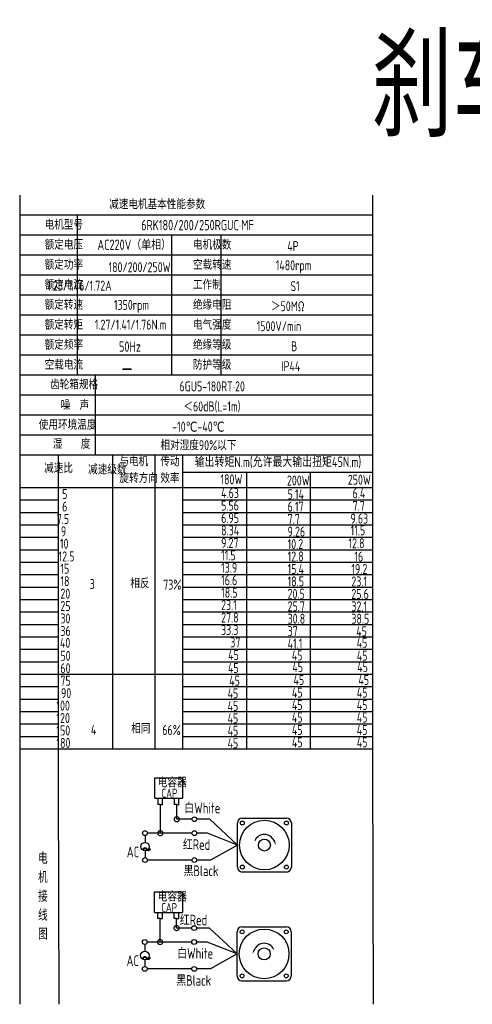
# Model space of a CAD drawing. Header units: inches. Extents: x 331 to 12887, y -474 to 4488.
# Tile 48 of 122: x 5532 to 5975, y 811 to 1777. Entities that reach past the tile are written whole.
import ezdxf

# ---------------------------------------------------------------- set-up
doc = ezdxf.new("R2010")
doc.units = ezdxf.units.IN
doc.header["$LTSCALE"] = 10
doc.header["$MEASUREMENT"] = 0
for name, color, linetype in [('1轮廓实线层', 7, 'Continuous'), ('2细线层', 4, 'Continuous'), ('6文字层', 3, 'Continuous'), ('7标注层', 4, 'Continuous')]:
    doc.layers.add(name, color=color, linetype=linetype)
doc.styles.add('PC_TEXTSTYLE', font='isocp.shx', dxfattribs={"width": 0.8, "bigfont": 'HZFS.SHX'})

# ---------------------------------------------------------------- blocks, each defined once
blk = doc.blocks.new('_DotSmall')
at = {"color": 0, "linetype": 'ByBlock', "const_width": 0.5}
blk.add_lwpolyline([(-0.0625, 0, 1), (0.0625, 0, 1)], format="xyb", close=True, dxfattribs=at)

msp = doc.modelspace()

# ---------------------------------------------------------------- linework, layer by layer
at = {"layer": '1轮廓实线层'}
for p, q in [((5531.55161, 1605.05419), (5531.55161, 1396.37847)), ((5531.55161, 1605.05419), (5531.55161, 1389.07181)), ((5877.73516, 1605.05419), (5877.73516, 1046.39756)), ((5531.55161, 1391.91397), (5531.55161, 1011.3211)), ((5531.55161, 1384.45099), (5531.55161, 990.53189)), ((5531.55161, 1065.29684), (5531.55161, 810.88242)), ((5531.55161, 1046.39756), (5531.55161, 810.88242)), ((5877.73516, 1046.39756), (5878.12527, 810.88244))]:
    msp.add_line(p, q, dxfattribs=at)
at = {"layer": '1轮廓实线层', "color": 4}
for p, q in [((5691.58078, 1333.13897), (5877.73516, 1333.13897)), ((5754.08083, 1333.13898), (5754.08083, 1061.64932)), ((5816.58083, 1333.13898), (5816.58083, 1061.64932)), ((5691.58078, 1318.12508), (5745.22469, 1318.12508))]:
    msp.add_line(p, q, dxfattribs=at)
at = {"layer": '2细线层'}
for p, q in [((5877.73516, 1585.41943), (5531.55161, 1585.41943)), ((5587.81182, 1585.41943), (5587.81182, 1428.34134)), ((5877.73516, 1565.78466), (5531.55161, 1565.78466)), ((5680.2889, 1565.78466), (5680.2889, 1428.34134)), ((5728.71926, 1565.78466), (5728.71926, 1428.34134)), ((5877.73516, 1546.1499), (5531.55161, 1546.1499)), ((5877.73516, 1526.51514), (5531.55161, 1526.51514)), ((5877.73516, 1506.88038), (5531.55161, 1506.88038)), ((5877.73516, 1487.24562), (5531.55161, 1487.24562)), ((5877.73516, 1467.61086), (5531.55161, 1467.61086)), ((5877.73516, 1447.9761), (5531.55161, 1447.9761)), ((5877.73516, 1428.34134), (5531.55161, 1428.34134)), ((5605.66148, 1428.34134), (5605.66148, 1349.80229)), ((5877.73516, 1408.70658), (5531.55161, 1408.70658)), ((5877.73516, 1389.07181), (5531.55161, 1389.07181)), ((5877.73516, 1389.07181), (5531.55161, 1389.07181)), ((5877.73516, 1369.43705), (5531.55161, 1369.43705)), ((5877.73516, 1369.43705), (5531.55161, 1369.43705)), ((5772.15564, 1349.80229), (5531.55161, 1349.80229)), ((5877.73516, 1349.80229), (5531.55161, 1349.80229)), ((5569.70945, 1025.00991), (5569.70945, 1349.80229)), ((5623.03117, 1061.64933), (5623.03117, 1349.80229)), ((5664.4969, 1061.64933), (5664.4969, 1349.80229)), ((5691.58078, 1061.64931), (5691.58078, 1349.80229)), ((5531.55161, 1318.12508), (5877.73516, 1318.12508)), ((5531.55161, 1305.91195), (5569.70945, 1305.91195)), ((5691.58078, 1305.91195), (5877.73516, 1305.91195)), ((5531.55161, 1293.69882), (5569.70945, 1293.69882)), ((5691.58078, 1293.69882), (5877.73516, 1293.69882)), ((5531.55161, 1281.48568), (5569.70945, 1281.48568)), ((5691.58078, 1281.48568), (5877.73516, 1281.48568)), ((5531.55161, 1269.27255), (5569.70945, 1269.27255)), ((5691.58078, 1269.27255), (5877.73516, 1269.27255)), ((5531.55161, 1257.05942), (5569.70945, 1257.05942)), ((5691.58078, 1257.05942), (5877.73516, 1257.05942)), ((5531.55161, 1244.84629), (5569.70945, 1244.84629)), ((5691.58078, 1244.84629), (5877.73516, 1244.84629)), ((5531.55161, 1232.63316), (5569.70945, 1232.63316)), ((5691.58078, 1232.63316), (5877.73516, 1232.63316)), ((5531.55161, 1220.42002), (5569.70945, 1220.42002)), ((5691.58078, 1220.42002), (5877.73516, 1220.42002)), ((5531.55161, 1208.20689), (5569.70945, 1208.20689)), ((5691.58078, 1208.20689), (5877.73516, 1208.20689)), ((5531.55161, 1195.99376), (5569.70945, 1195.99376)), ((5691.58078, 1195.99376), (5877.73516, 1195.99376)), ((5531.55161, 1183.78063), (5569.70945, 1183.78063)), ((5691.58078, 1183.78063), (5877.73516, 1183.78063)), ((5531.55161, 1171.5675), (5569.70945, 1171.5675)), ((5691.58078, 1171.5675), (5877.73516, 1171.5675)), ((5531.55161, 1159.35436), (5569.70945, 1159.35436)), ((5691.58078, 1159.35436), (5877.73516, 1159.35436)), ((5531.55161, 1147.14123), (5569.70945, 1147.14123)), ((5691.58078, 1147.14123), (5877.73516, 1147.14123)), ((5531.55161, 1134.9281), (5691.58078, 1134.9281)), ((5691.58078, 1134.9281), (5877.73516, 1134.9281)), ((5531.55161, 1122.71497), (5569.70945, 1122.71497)), ((5691.58078, 1122.71497), (5877.73516, 1122.71497)), ((5531.55161, 1110.50184), (5569.70945, 1110.50184)), ((5691.58078, 1110.50184), (5877.73516, 1110.50184)), ((5531.55161, 1098.2887), (5569.70945, 1098.2887)), ((5691.58078, 1098.2887), (5877.73516, 1098.2887)), ((5531.55161, 1086.07557), (5569.70945, 1086.07557)), ((5691.58078, 1086.07557), (5877.73516, 1086.07557)), ((5531.55161, 1073.86244), (5569.70945, 1073.86244)), ((5691.58078, 1073.86244), (5877.73516, 1073.86244)), ((5531.55161, 1061.64931), (5569.70945, 1061.64931)), ((5569.70945, 1061.64933), (5877.73519, 1061.64933)), ((5691.58078, 1061.64931), (5877.73516, 1061.64931)), ((5691.58082, 1061.64933), (5877.73519, 1061.64933)), ((5570.27311, 810.88244), (5569.70945, 1025.00991)), ((5664.02901, 1013.041), (5664.02901, 1033.06394)), ((5664.02901, 1033.06394), (5691.27714, 1033.06394)), ((5691.27714, 1033.06394), (5691.27714, 1013.041)), ((5664.02901, 1013.041), (5691.1678, 1013.041)), ((5667.22335, 1007.04828), (5667.22335, 1013.041)), ((5669.48751, 1007.04828), (5667.22335, 1007.04828)), ((5669.42392, 1007.04828), (5671.68807, 1007.04828)), ((5669.48751, 978.81734), (5669.48751, 1007.04828)), ((5671.62449, 1007.04828), (5671.62449, 1013.041)), ((5683.35931, 1007.06248), (5683.35931, 1013.0552)), ((5685.62347, 1007.06248), (5683.35931, 1007.06248)), ((5685.55988, 1007.06248), (5687.82403, 1007.06248)), ((5685.62347, 992.50292), (5685.62347, 1007.12101)), ((5687.76044, 1007.06248), (5687.76044, 1013.0552)), ((5700.52326, 992.50292), (5685.62347, 992.50292)), ((5718.01827, 992.50292), (5705.239, 992.50292)), ((5745.07263, 967.1929), (5718.01827, 992.50292)), ((5700.53421, 978.81734), (5669.48751, 978.81734)), ((5745.07263, 967.1929), (5718.83758, 952.45544)), ((5700.52326, 952.45544), (5656.89486, 952.45544)), ((5718.83758, 952.45544), (5705.239, 952.45544)), ((5663.87166, 901.12272), (5663.87166, 921.14566)), ((5663.87166, 921.14566), (5691.11979, 921.14566)), ((5691.11979, 921.14566), (5691.11979, 901.12272)), ((5663.87166, 901.12272), (5691.01045, 901.12272)), ((5667.06601, 895.13), (5667.06601, 901.12272)), ((5671.46714, 895.13), (5671.46714, 901.12272)), ((5683.20196, 895.1442), (5683.20196, 901.13692)), ((5687.60309, 895.1442), (5687.60309, 901.13692)), ((5669.33016, 895.13), (5667.06601, 895.13)), ((5669.26657, 872.01037), (5669.26657, 895.13)), ((5669.26657, 895.13), (5671.53072, 895.13)), ((5685.46612, 895.1442), (5683.20196, 895.1442)), ((5685.40253, 895.1442), (5687.66668, 895.1442)), ((5685.40253, 885.69595), (5685.40253, 895.13213)), ((5700.30232, 885.69595), (5685.40253, 885.69595)), ((5717.79733, 885.69595), (5705.01806, 885.69595)), ((5744.85169, 860.38593), (5717.79733, 885.69595)), ((5700.31327, 872.01037), (5669.26657, 872.01037)), ((5744.85169, 860.38593), (5718.61664, 845.64846)), ((5700.30232, 845.64846), (5656.67393, 845.64846)), ((5718.61664, 845.64846), (5705.01806, 845.64846)), ((5749.5567, 833.92028), (5793.07798, 833.92028))]:
    msp.add_line(p, q, dxfattribs=at)
at = {"layer": '2细线层', "color": 4}
for p, q in [((5745.07263, 945.43226), (5745.07263, 988.95355)), ((5749.77764, 993.65855), (5793.29892, 993.65855)), ((5798.00393, 988.95355), (5798.00393, 945.43226)), ((5793.29892, 940.72726), (5749.77764, 940.72726)), ((5751.70484, 940.72726), (5749.77764, 940.72726)), ((5744.85169, 838.62529), (5744.85169, 882.14657)), ((5749.5567, 886.85158), (5793.07798, 886.85158)), ((5797.78299, 882.14657), (5797.78299, 838.62529))]:
    msp.add_line(p, q, dxfattribs=at)
at = {"layer": '2细线层'}
for points in [[(5780.97679, 971.59415, 0, 0, 0), (5780.97679, 971.59415, 1.76438, 0, 0), (5783.08907, 967.06435, 0, 0, 0)], [(5761.87883, 864.78718, 0, 0, 0), (5761.87883, 864.78718, 1.76438, 0, 0), (5759.76655, 860.25737, 0, 0, 0)]]:
    msp.add_lwpolyline(points, format="xyseb", dxfattribs=at)
for centre in [(5702.88113, 992.50292), (5654.43407, 978.81734), (5702.89208, 978.81734), (5654.47295, 952.45544), (5702.88113, 952.45544), (5702.66019, 885.69595), (5654.21313, 872.01037), (5702.67114, 872.01037), (5654.25202, 845.64846), (5702.66019, 845.64846)]:
    msp.add_circle(centre, 2.35787, dxfattribs=at)
at = {"layer": '2细线层', "color": 4}
for centre, radius in [((5771.53828, 967.1929), 24.35769), ((5749.91317, 988.81801), 1.91141), ((5793.16339, 988.81801), 1.91141), ((5771.53828, 967.1929), 5.88125), ((5749.91317, 945.56779), 1.91141), ((5793.16339, 945.56779), 1.91141), ((5771.31734, 860.38593), 24.35769), ((5749.69223, 882.01104), 1.91141), ((5792.94245, 882.01104), 1.91141), ((5771.31734, 860.38593), 5.88125), ((5749.69223, 838.76082), 1.91141), ((5792.94245, 838.76082), 1.91141)]:
    msp.add_circle(centre, radius, dxfattribs=at)
for centre, start, end in [((5749.77764, 988.95355), 90, 180), ((5793.29892, 988.95355), 0, 90), ((5749.77764, 945.43226), 180, 270), ((5793.29892, 945.43226), 270, 0), ((5749.5567, 882.14657), 90, 180), ((5793.07798, 882.14657), 0, 90), ((5749.5567, 838.62529), 180, 270), ((5793.07798, 838.62529), 270, 0)]:
    msp.add_arc(centre, 4.705, start, end, dxfattribs=at)
at = {"layer": '2细线层'}
for centre in [(5771.53828, 967.1929), (5771.31734, 860.38593)]:
    msp.add_arc(centre, 10.41424, 25, 156.22351377, dxfattribs=at)
at = {"layer": '7标注层'}
for p, q in [((5654.45933, 976.45961), (5654.46353, 969.78451)), ((5669.48751, 978.81734), (5656.79194, 978.81734)), ((5715.5972, 978.81734), (5705.24995, 978.81734)), ((5745.07263, 967.1929), (5715.5972, 978.81734)), ((5654.46875, 961.48841), (5654.47295, 954.81331)), ((5669.26657, 872.01037), (5656.571, 872.01037)), ((5715.37626, 872.01037), (5705.02901, 872.01037)), ((5744.85169, 860.38593), (5715.37626, 872.01037)), ((5654.23839, 869.65264), (5654.24259, 862.97753)), ((5654.24781, 854.68144), (5654.25202, 848.00633))]:
    msp.add_line(p, q, dxfattribs=at)
for centre in [(5654.46614, 965.63646), (5654.2452, 858.82948)]:
    msp.add_circle(centre, 4.14805, dxfattribs=at)

# ---------------------------------------------------------------- block references
at = {"layer": '2细线层'}
for p, xscale, yscale, zscale, rotation in [((5685.62347, 992.50292), 9.936700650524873, 9.936700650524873, 9.936700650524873, 0.0552960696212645), ((5669.48751, 978.81734), 9.936700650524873, 9.936700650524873, 9.936700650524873, 0.0552960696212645), ((5685.40253, 885.69595), 9.93670065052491, 9.93670065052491, 9.93670065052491, 0.05529606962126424), ((5669.26657, 872.01037), 9.93670065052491, 9.93670065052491, 9.93670065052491, 0.05529606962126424)]:
    msp.add_blockref('_DotSmall', p, dxfattribs=dict(at, xscale=xscale, yscale=yscale, zscale=zscale, rotation=rotation))

# ---------------------------------------------------------------- texts
at = {"layer": '6文字层', "style": 'PC_TEXTSTYLE'}
for s, insert, char_height, width, attachment_point in [('{\\C3;刹车调速风叶}', (5876.32472, 1761.9716), 100, 613.9210793, 1), ('{\\C3;减速电机基本性能参数}', (5619.29154, 1601.09051), 9.8173806, 114.5470827, 1), ('{\\C3;         电机型号 }', (5515.59549, 1581.02946), 9.8173806, 114.5470827, 1), ('\\pi13.306;{\\C3;      6RK180/200/250RGUC·MF}', (5609.61526, 1580.71995), 10.125695, 171.1303701, 1), ('{\\C3;         额定电压}', (5515.59549, 1561.3947), 9.8173806, 114.5470827, 1), ('{\\C3;       AC220V（单相）}', (5575.4016, 1561.43749), 10.125695, 118.1444291, 1), ('{\\C3;         电机极数}', (5661.06679, 1561.3947), 9.8173806, 114.5470827, 1), ('{\\C3;         4P}', (5753.5906, 1559.88771), 9.8173806, 114.5470827, 1), ('{\\C3;         额定功率}', (5515.59549, 1541.75994), 9.8173806, 114.5470827, 1), ('{\\C3;             180/200/250W}', (5560.41798, 1539.23823), 9.8016727, 127.912641, 1), ('{\\C3;         空载转速}', (5661.06679, 1541.75994), 9.8173806, 114.5470827, 1), ('{\\C3;          1480rpm}', (5737.75422, 1541.10538), 9.8173806, 114.5470827, 1), ('{\\C3;         额定电流}', (5515.59549, 1522.12518), 9.8173806, 114.5470827, 1), ('{\\C3;              1.23/1.46/1.72A}', (5558.56782, 1521.07771), 9.8016727, 114.3638074, 1), ('{\\C3;         工作制}', (5661.06679, 1522.12518), 9.8173806, 114.5470827, 1), ('{\\C3;           S1}', (5747.67407, 1520.61819), 9.8173806, 114.5470827, 1), ('{\\C3;         额定转速}', (5515.59549, 1502.49042), 9.8173806, 114.5470827, 1), ('{\\C3;       1350rpm}', (5592.61742, 1502.24112), 9.8016727, 114.3638074, 1), ('{\\C3;         绝缘电阻}', (5661.06679, 1502.49042), 9.8173806, 114.5470827, 1), ('{\\C3;       ＞50MΩ}', (5746.56473, 1500.98343), 9.8173806, 114.5470827, 1), ('{\\C3;         额定转矩}', (5515.59549, 1482.85566), 9.8173806, 114.5470827, 1), ('{\\C3;       1.27/1.41/1.76N.m}', (5573.85, 1482.89366), 9.8016727, 114.3638074, 1), ('{\\C3;         电气强度}', (5661.06679, 1482.85566), 9.8173806, 114.5470827, 1), ('{\\C3;  1500V/min}', (5754.99917, 1481.34867), 9.8173806, 114.5470827, 1), ('{\\C3;         额定频率}', (5515.59549, 1463.22089), 9.8173806, 114.5470827, 1), ('{\\C3;        50Hz}', (5591.87549, 1461.45759), 10.125695, 118.1444291, 1), ('{\\C3;         绝缘等级}', (5661.06679, 1463.22089), 9.8173806, 114.5470827, 1), ('{\\C3;          B}', (5752.85102, 1461.7139), 9.8173806, 114.5470827, 1), ('{\\C3;         空载电流}', (5515.59549, 1443.58613), 9.8173806, 114.5470827, 1), ('{\\C3;         防护等级}', (5661.06679, 1443.58613), 9.8173806, 114.5470827, 1), ('{\\C3;         IP44}', (5747.67407, 1442.07914), 9.8173806, 114.5470827, 1), ('{\\C3;        \\H1.6708x;—}', (5595.32109, 1444.02797), 9.8173806, 114.5470827, 1), ('{\\C3;              齿轮箱规格}', (5498.47562, 1424.30221), 9.8173806, 114.5470827, 1), ('{\\C3;            6GU5-180RT·20}', (5634.39708, 1422.25198), 9.8173806, 128.5574369, 1), ('{\\C3;              噪  声}', (5508.94821, 1404.05762), 9.8173806, 114.5470827, 1), ('{\\C3;              ＜60dB(L=1m)}', (5629.23082, 1402.5571), 9.8173806, 114.5470827, 1), ('{\\C3;       使用环境温度}', (5518.81643, 1384.68185), 9.8173806, 114.5470827, 1), ('{\\C3;       -10℃-40℃}', (5649.67233, 1382.72999), 9.8173806, 114.5470827, 1), ('{\\C3;           湿    度}', (5514.68765, 1365.98208), 9.8173806, 114.5470827, 1), ('{\\C3;      相对湿度90%以下}', (5642.64646, 1364.58376), 9.8173806, 114.5470827, 1), ('{\\C3;              减速比}', (5492.63531, 1342.17664), 9.8173806, 114.5470827, 1), ('{\\C3;与电机\\P旋转方向}', (5629.32685, 1348.73447), 9.817381, 114.5470827, 1), ('{\\C3;传动\\P效率}', (5669.50966, 1348.63161), 9.817381, 114.5470827, 1), ('{\\C3;输出转矩N.m(允许最大输出扭矩45N.m)}', (5703.18122, 1348.24849), 10.125695, 176.1418605, 1), ('{\\C3;              减速级数}', (5535.79527, 1340.75267), 9.8173806, 114.5470827, 1), ('{\\C3;                180W}', (5656.6176, 1330.98886), 9.8173806, 114.5470827, 1), ('{\\C3;                200W}', (5721.82644, 1329.88017), 9.8173806, 114.5470827, 1), ('{\\C3;                250W}', (5781.53135, 1330.65515), 9.8173806, 114.5470827, 1), ('{\\C3;                   5}', (5487.87954, 1316.58222), 9.8173806, 114.5470827, 1), ('{\\C3;                4.63}', (5657.25708, 1317.50346), 9.8173806, 114.5470827, 1), ('{\\C3;                5.14}', (5722.46593, 1316.39477), 9.8173806, 114.5470827, 1), ('{\\C3;                6.4}', (5786.21916, 1317.38264), 9.8173806, 114.5470827, 1), ('{\\C3;                5.56}', (5657.25708, 1305.29032), 9.8173806, 114.5470827, 1), ('{\\C3;                7.7}', (5786.21916, 1304.95666), 9.8173806, 114.5470827, 1), ('{\\C3;                   6}', (5487.87954, 1304.36908), 9.8173806, 114.5470827, 1), ('{\\C3;                6.17}', (5722.46593, 1304.18164), 9.8173806, 114.5470827, 1), ('{\\C3;                  7.5}', (5487.01806, 1292.15595), 9.8173806, 114.5470827, 1), ('{\\C3;                6.95}', (5657.25708, 1293.07719), 9.8173806, 114.5470827, 1), ('{\\C3;                7.7}', (5722.46593, 1291.96851), 9.8173806, 114.5470827, 1), ('{\\C3;                9.63}', (5784.08844, 1292.5306), 9.8173806, 114.5470827, 1), ('{\\C3;                  9}', (5491.15413, 1279.94282), 9.8173806, 114.5470827, 1), ('{\\C3;                8.34}', (5657.25708, 1280.86406), 9.8173806, 114.5470827, 1), ('{\\C3;                9.26}', (5722.46593, 1279.75538), 9.8173806, 114.5470827, 1), ('{\\C3;                11.5}', (5784.30155, 1280.95613), 9.8173806, 114.5470827, 1), ('{\\C3;                   10}', (5485.69512, 1267.87749), 9.8173806, 114.5470827, 1), ('{\\C3;                9.27}', (5657.25708, 1268.65093), 9.8173806, 114.5470827, 1), ('{\\C3;                10.2}', (5722.46593, 1267.54224), 9.8173806, 114.5470827, 1), ('{\\C3;                12.8}', (5782.17083, 1268.31723), 9.8173806, 114.5470827, 1), ('{\\C3;                11.5}', (5657.25708, 1256.4378), 9.8173806, 114.5470827, 1), ('{\\C3;                   12.5}', (5484.32908, 1255.36438), 9.8173806, 114.5470827, 1), ('{\\C3;                12.8}', (5722.46593, 1255.32911), 9.8173806, 114.5470827, 1), ('{\\C3;                16}', (5787.99562, 1255.24188), 9.8173806, 114.5470827, 1), ('{\\C3;                   15}', (5486.1566, 1243.30342), 9.8173806, 114.5470827, 1), ('{\\C3;                13.9}', (5657.25708, 1244.22466), 9.8173806, 114.5470827, 1), ('{\\C3;                15.4}', (5722.46593, 1243.11598), 9.8173806, 114.5470827, 1), ('{\\C3;                19.2}', (5785.01924, 1243.01527), 9.8173806, 114.5470827, 1), ('{\\C3;                   18}', (5486.1566, 1231.09029), 9.8173806, 114.5470827, 1), ('{\\C3;     3}', (5577.70363, 1228.35483), 9.8173806, 114.5470827, 1), ('{\\C3;     相反}', (5617.57444, 1229.05123), 9.8173806, 114.5470827, 1), ('{\\C3;  73%}', (5663.33113, 1227.68212), 9.8173806, 114.5470827, 1), ('{\\C3;                16.6}', (5657.25708, 1232.01153), 9.8173806, 114.5470827, 1), ('{\\C3;                18.5}', (5722.46593, 1230.90285), 9.8173806, 114.5470827, 1), ('{\\C3;                23.1}', (5785.01924, 1230.80214), 9.8173806, 114.5470827, 1), ('{\\C3;                   20}', (5486.1566, 1218.87716), 9.8173806, 114.5470827, 1), ('{\\C3;                18.5}', (5657.25708, 1219.7984), 9.8173806, 114.5470827, 1), ('{\\C3;                20.5}', (5722.46593, 1218.68972), 9.8173806, 114.5470827, 1), ('{\\C3;                25.6}', (5785.01924, 1218.58901), 9.8173806, 114.5470827, 1), ('{\\C3;                   25}', (5486.1566, 1206.66403), 9.8173806, 114.5470827, 1), ('{\\C3;                23.1}', (5657.25708, 1207.58527), 9.8173806, 114.5470827, 1), ('{\\C3;                25.7}', (5722.46593, 1206.47658), 9.8173806, 114.5470827, 1), ('{\\C3;                32.1}', (5785.01924, 1206.37587), 9.8173806, 114.5470827, 1), ('{\\C3;                   30}', (5486.1566, 1194.4509), 9.8173806, 114.5470827, 1), ('{\\C3;                27.8}', (5657.25708, 1195.37214), 9.8173806, 114.5470827, 1), ('{\\C3;                30.8}', (5722.46593, 1194.26345), 9.8173806, 114.5470827, 1), ('{\\C3;                38.5}', (5785.01924, 1194.16274), 9.8173806, 114.5470827, 1), ('{\\C3;                   36}', (5486.1566, 1182.23776), 9.8173806, 114.5470827, 1), ('{\\C3;                33.3}', (5657.25708, 1183.159), 9.8173806, 114.5470827, 1), ('{\\C3;                37}', (5722.46593, 1182.05032), 9.8173806, 114.5470827, 1), ('{\\C3;                45}', (5789.76163, 1181.75684), 9.8173806, 114.5470827, 1), ('{\\C3;                   40}', (5485.70734, 1170.56892), 9.8173806, 114.5470827, 1), ('{\\C3;                  37}', (5657.25708, 1170.94587), 9.8173806, 114.5470827, 1), ('{\\C3;                41.1}', (5722.46593, 1169.83719), 9.8173806, 114.5470827, 1), ('{\\C3;                45}', (5790.16492, 1170.58262), 9.8173806, 114.5470827, 1), ('{\\C3;                   50}', (5486.1566, 1157.8115), 9.8173806, 114.5470827, 1), ('{\\C3;                45}', (5664.15892, 1158.54119), 9.8173806, 114.5470827, 1), ('{\\C3;                45}', (5726.58841, 1158.1431), 9.8173806, 114.5470827, 1), ('{\\C3;                45}', (5790.34557, 1157.91944), 9.8173806, 114.5470827, 1), ('{\\C3;                   60}', (5486.1566, 1145.59837), 9.8173806, 114.5470827, 1), ('{\\C3;                45}', (5664.04723, 1145.95219), 9.8173806, 114.5470827, 1), ('{\\C3;                45}', (5727.11249, 1146.74521), 9.8173806, 114.5470827, 1), ('{\\C3;                45}', (5790.74885, 1146.74521), 9.8173806, 114.5470827, 1), ('{\\C3;                   75}', (5486.1566, 1133.38524), 9.8173806, 114.5470827, 1), ('{\\C3;                 45}', (5660.72562, 1133.39323), 9.8173806, 114.5470827, 1), ('{\\C3;                 45}', (5723.79088, 1134.18626), 9.8173806, 114.5470827, 1), ('{\\C3;                 45}', (5787.42724, 1134.18626), 9.8173806, 114.5470827, 1), ('{\\C3;                   90}', (5486.76264, 1121.1721), 9.8173806, 114.5470827, 1), ('{\\C3;                45}', (5726.69606, 1121.70786), 9.8173806, 114.5470827, 1), ('{\\C3;                45}', (5790.33243, 1121.70786), 9.8173806, 114.5470827, 1), ('{\\C3;                45}', (5663.6308, 1120.91483), 9.8173806, 114.5470827, 1), ('{\\C3;                  100}', (5486.76264, 1108.95897), 9.8173806, 114.5470827, 1), ('{\\C3;                45}', (5663.6308, 1108.7017), 9.8173806, 114.5470827, 1), ('{\\C3;                45}', (5726.69606, 1109.49472), 9.8173806, 114.5470827, 1), ('{\\C3;                45}', (5790.33243, 1109.49472), 9.8173806, 114.5470827, 1), ('{\\C3;                  120}', (5486.76264, 1096.74584), 9.8173806, 114.5470827, 1), ('{\\C3;                45}', (5663.62813, 1096.48856), 9.8173806, 114.5470827, 1), ('{\\C3;                45}', (5726.69339, 1097.28159), 9.8173806, 114.5470827, 1), ('{\\C3;                45}', (5790.32975, 1097.28159), 9.8173806, 114.5470827, 1), ('{\\C3;                  150}', (5486.76264, 1084.53271), 9.8173806, 114.5470827, 1), ('{\\C3;     4}', (5578.92932, 1085.19836), 9.8173806, 114.5470827, 1), ('{\\C3;     相同}', (5618.39745, 1086.51161), 9.8173806, 114.5470827, 1), ('{\\C3;   66%}', (5657.9022, 1084.98837), 9.8173806, 114.5470827, 1), ('{\\C3;                45}', (5663.62813, 1084.27543), 9.8173806, 114.5470827, 1), ('{\\C3;                45}', (5726.69339, 1085.06846), 9.8173806, 114.5470827, 1), ('{\\C3;                45}', (5790.32975, 1085.06846), 9.8173806, 114.5470827, 1), ('{\\C3;                45}', (5726.69339, 1072.85533), 9.8173806, 114.5470827, 1), ('{\\C3;                45}', (5790.32975, 1072.85533), 9.8173806, 114.5470827, 1), ('{\\C3;                  180}', (5486.76264, 1072.31958), 9.8173806, 114.5470827, 1), ('{\\C3;                45}', (5663.62813, 1072.0623), 9.8173806, 114.5470827, 1), ('\\pi1.1505;电容器', (5665.68722, 1032.64969), 8.823799, 47.4437164, 1), ('\\pi5.9929;CAP', (5664.69891, 1022.52599), 8.823799, 27.1387881, 1), ('白White', (5693.02935, 1008.75135), 10.482673, 36.1201727, 1), ('\\pi0.16814;红Red', (5691.41879, 972.91829), 10.4826732, 26.8098005, 1), ('{\\C3;     电\\P     机\\P     接\\P     线\\P     图}', (5541.51733, 959.80867), 11.1561143, 219.7779631, 2), ('\\pi0.21555;~', (5650.71965, 973.1666), 21.1982947, 7.2145549, 1), ('\\pi3.9784;AC', (5632.60626, 965.71266), 10.4826732, 18.8587397, 1), ('黑Black', (5692.27963, 947.13766), 10.482673, 37.5739989, 1), ('\\pi1.1505;电容器', (5665.79217, 920.68414), 8.823799, 40.8315218, 1), ('\\pi5.9929;CAP', (5664.39598, 910.2173), 8.823799, 27.1387881, 1), ('\\pi0.16814;红Red', (5688.44972, 898.85822), 10.4826732, 26.8098005, 1), ('白White', (5686.02351, 866.12595), 10.482673, 40.5996445, 1), ('\\pi0.21555;~', (5650.49871, 866.35963), 21.1982947, 7.2145549, 1), ('\\pi3.9784;AC', (5632.38532, 858.90569), 10.4826732, 18.8587397, 1), ('黑Black', (5685.12178, 839.52944), 10.482673, 39.3738744, 1)]:
    msp.add_mtext(s, dxfattribs=dict(at, insert=insert, char_height=char_height, width=width, attachment_point=attachment_point))

doc.saveas('drawing.dxf')
